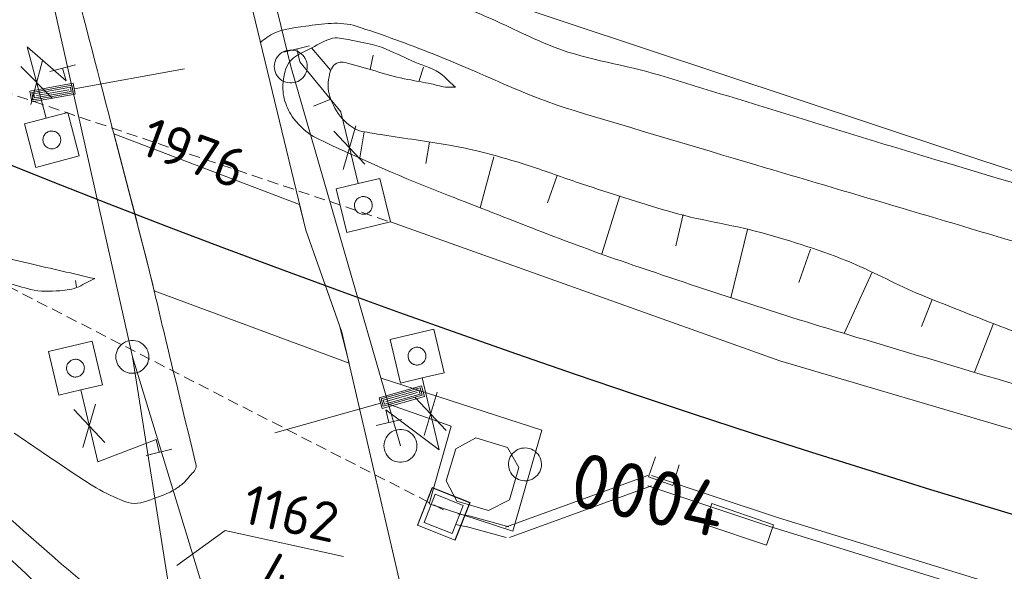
# Model space of a CAD drawing. Header units: metres. Extents: x 3425540 to 3446143, y 5432760 to 5444637.
# Tile 98 of 256: x 3436242 to 3436286, y 5439158 to 5439183. Entities that reach past the tile are written whole.
import ezdxf
from ezdxf.enums import TextEntityAlignment as Align

# ---------------------------------------------------------------- set-up
doc = ezdxf.new("R2010")
doc.units = ezdxf.units.M
doc.linetypes.add('DASHED', pattern=[0.75, 0.5, -0.25])
for name, color, linetype, lineweight in [('B_Bestand', 9, 'Continuous', 18), ('B_Böschung', 9, 'Continuous', 18), ('B_Flurgrenzen', 9, 'Continuous', 18), ('B_Gleisachse', 9, 'Continuous', 25), ('Bestand Kabeltröge', 9, 'Continuous', 18), ('Bestand_Neu_Strecke 3433', 9, 'Continuous', 18), ('Bestand_Neu_Strecke 3443', 9, 'Continuous', 18)]:
    doc.layers.add(name, color=color, linetype=linetype, lineweight=lineweight)
doc.styles.get("Standard").update_dxf_attribs({"font": 'isocpeur.ttf'})

msp = doc.modelspace()

# ---------------------------------------------------------------- linework, layer by layer
at = {"layer": 'B_Bestand'}
for p, q in [((3436243.647, 5439180.701), (3436241.884, 5439182.253)), ((3436254.713, 5439182.294), (3436253.546, 5439182.014)), ((3436254.13, 5439182.154), (3436254.27, 5439181.57)), ((3436242.579, 5439181.623), (3436242.049, 5439179.636)), ((3436254.27, 5439181.571), (3436256.136, 5439179.3)), ((3436241.592, 5439181.362), (3436243.035, 5439179.897)), ((3436244.074, 5439181.434), (3436242.914, 5439181.127)), ((3436243.494, 5439181.281), (3436243.647, 5439180.701)), ((3436244.018, 5439180.344), (3436249.036, 5439181.246)), ((3436242.299, 5439180.037), (3436243.77, 5439180.301)), ((3436255.823, 5439178.417), (3436257.232, 5439176.919)), ((3436256.815, 5439178.655), (3436256.24, 5439176.68)), ((3436247.318, 5439172.539), (3436245.818, 5439178.302)), ((3436245.818, 5439178.298), (3436254.264, 5439175.081)), ((3436254.264, 5439175.081), (3436254.547, 5439173.911)), ((3436254.547, 5439173.911), (3436256.076, 5439169.578)), ((3436247.649, 5439171.16), (3436247.318, 5439172.539)), ((3436256.509, 5439167.867), (3436247.649, 5439171.16)), ((3436256.076, 5439169.578), (3436256.509, 5439167.867)), ((3436259.622, 5439166.531), (3436258.183, 5439166.125)), ((3436260.921, 5439164.81), (3436259.518, 5439166.313)), ((3436259.928, 5439164.575), (3436260.511, 5439166.547)), ((3436244.417, 5439164.03), (3436244.994, 5439166.004)), ((3436257.94, 5439166.058), (3436253.133, 5439164.699)), ((3436245.41, 5439164.267), (3436244.002, 5439165.766)), ((3436258.322, 5439165.171), (3436258.184, 5439165.755)), ((3436258.184, 5439165.754), (3436260.606, 5439163.927)), ((3436257.738, 5439165.033), (3436258.906, 5439165.309)), ((3436247.737, 5439164.401), (3436245.097, 5439163.384)), ((3436247.877, 5439163.818), (3436247.737, 5439164.401)), ((3436247.293, 5439163.678), (3436248.46, 5439163.957)), ((3436259.613, 5439160.5), (3436260.293, 5439162.213)), ((3436259.617, 5439160.498), (3436260.297, 5439162.211)), ((3436259.621, 5439160.497), (3436260.3, 5439162.21)), ((3436259.918, 5439160.631), (3436260.424, 5439161.909)), ((3436260.29, 5439162.205), (3436262.003, 5439161.526)), ((3436260.291, 5439162.209), (3436262.004, 5439161.53)), ((3436260.293, 5439162.213), (3436262.006, 5439161.533)), ((3436260.424, 5439161.909), (3436261.702, 5439161.402)), ((3436261.702, 5439161.402), (3436261.195, 5439160.124)), ((3436261.999, 5439161.536), (3436261.319, 5439159.823)), ((3436262.002, 5439161.535), (3436261.323, 5439159.822)), ((3436262.006, 5439161.533), (3436261.326, 5439159.82)), ((3436261.454, 5439161.022), (3436261.947, 5439160.926)), ((3436261.326, 5439159.82), (3436259.613, 5439160.5)), ((3436261.328, 5439159.824), (3436259.615, 5439160.503)), ((3436261.329, 5439159.828), (3436259.616, 5439160.507)), ((3436261.195, 5439160.124), (3436259.918, 5439160.631)), ((3436261.358, 5439160.532), (3436261.851, 5439160.436))]:
    msp.add_line(p, q, dxfattribs=at)
for points in [[(3436241.885, 5439182.253), (3436242.743, 5439179.005), (3436241.757, 5439178.745), (3436242.278, 5439176.772), (3436244.251, 5439177.293), (3436243.73, 5439179.266), (3436242.743, 5439179.005)], [(3436242.095, 5439179.744), (3436244.063, 5439180.098), (3436243.974, 5439180.594), (3436242.006, 5439180.24), (3436242.095, 5439179.744)], [(3436242.159, 5439179.836), (3436243.971, 5439180.162), (3436243.91, 5439180.502), (3436242.098, 5439180.177), (3436242.159, 5439179.836)], [(3436242.222, 5439179.927), (3436243.88, 5439180.225), (3436243.847, 5439180.411), (3436242.189, 5439180.113), (3436242.222, 5439179.927)], [(3436256.136, 5439179.3), (3436256.92, 5439176.034), (3436255.928, 5439175.796), (3436256.405, 5439173.811), (3436258.389, 5439174.288), (3436257.912, 5439176.272), (3436256.92, 5439176.034)], [(3436242.614, 5439177.916), (3436242.626, 5439177.876), (3436242.643, 5439177.837), (3436242.665, 5439177.8), (3436242.69, 5439177.766), (3436242.718, 5439177.735), (3436242.749, 5439177.706), (3436242.783, 5439177.682), (3436242.819, 5439177.66), (3436242.858, 5439177.643), (3436242.898, 5439177.63), (3436242.939, 5439177.621), (3436242.981, 5439177.616), (3436243.024, 5439177.616), (3436243.066, 5439177.62), (3436243.108, 5439177.629), (3436243.148, 5439177.642), (3436243.186, 5439177.659), (3436243.223, 5439177.68), (3436243.257, 5439177.705), (3436243.289, 5439177.733), (3436243.317, 5439177.764), (3436243.342, 5439177.798), (3436243.363, 5439177.835), (3436243.381, 5439177.873), (3436243.394, 5439177.913), (3436243.403, 5439177.955), (3436243.407, 5439177.997), (3436243.408, 5439178.039), (3436243.403, 5439178.081), (3436243.394, 5439178.123), (3436243.382, 5439178.163), (3436243.365, 5439178.201), (3436243.343, 5439178.238), (3436243.319, 5439178.273), (3436243.291, 5439178.304), (3436243.259, 5439178.332), (3436243.225, 5439178.358), (3436243.189, 5439178.379), (3436243.15, 5439178.396), (3436243.11, 5439178.409), (3436243.069, 5439178.418), (3436243.027, 5439178.422), (3436242.984, 5439178.423), (3436242.942, 5439178.419), (3436242.901, 5439178.41), (3436242.86, 5439178.397), (3436242.822, 5439178.38), (3436242.785, 5439178.359), (3436242.751, 5439178.334), (3436242.719, 5439178.306), (3436242.691, 5439178.274), (3436242.666, 5439178.24), (3436242.645, 5439178.204), (3436242.628, 5439178.166), (3436242.614, 5439178.125), (3436242.605, 5439178.084), (3436242.601, 5439178.042), (3436242.601, 5439178), (3436242.605, 5439177.958), (3436242.614, 5439177.916)], [(3436256.766, 5439174.948), (3436256.778, 5439174.908), (3436256.794, 5439174.868), (3436256.815, 5439174.831), (3436256.839, 5439174.796), (3436256.866, 5439174.764), (3436256.897, 5439174.735), (3436256.93, 5439174.71), (3436256.966, 5439174.687), (3436257.004, 5439174.669), (3436257.044, 5439174.655), (3436257.085, 5439174.645), (3436257.127, 5439174.64), (3436257.169, 5439174.638), (3436257.211, 5439174.642), (3436257.253, 5439174.65), (3436257.294, 5439174.662), (3436257.333, 5439174.678), (3436257.37, 5439174.698), (3436257.405, 5439174.722), (3436257.437, 5439174.75), (3436257.466, 5439174.78), (3436257.492, 5439174.814), (3436257.514, 5439174.85), (3436257.532, 5439174.888), (3436257.546, 5439174.928), (3436257.556, 5439174.969), (3436257.561, 5439175.011), (3436257.563, 5439175.053), (3436257.559, 5439175.095), (3436257.551, 5439175.137), (3436257.539, 5439175.178), (3436257.523, 5439175.216), (3436257.503, 5439175.253), (3436257.479, 5439175.288), (3436257.452, 5439175.32), (3436257.421, 5439175.35), (3436257.387, 5439175.376), (3436257.352, 5439175.398), (3436257.313, 5439175.415), (3436257.273, 5439175.43), (3436257.232, 5439175.439), (3436257.19, 5439175.445), (3436257.148, 5439175.446), (3436257.106, 5439175.443), (3436257.064, 5439175.435), (3436257.024, 5439175.423), (3436256.985, 5439175.407), (3436256.948, 5439175.387), (3436256.913, 5439175.363), (3436256.881, 5439175.335), (3436256.851, 5439175.304), (3436256.825, 5439175.271), (3436256.804, 5439175.235), (3436256.786, 5439175.197), (3436256.771, 5439175.157), (3436256.762, 5439175.116), (3436256.756, 5439175.074), (3436256.755, 5439175.032), (3436256.758, 5439174.99), (3436256.766, 5439174.948)], [(3436260.606, 5439163.927), (3436259.833, 5439167.196), (3436260.826, 5439167.431), (3436260.357, 5439169.417), (3436258.371, 5439168.948), (3436258.84, 5439166.961), (3436259.833, 5439167.196)], [(3436245.097, 5439163.384), (3436244.315, 5439166.651), (3436245.307, 5439166.888), (3436244.832, 5439168.873), (3436242.847, 5439168.398), (3436243.322, 5439166.413), (3436244.315, 5439166.651)], [(3436259.991, 5439168.281), (3436259.98, 5439168.322), (3436259.963, 5439168.361), (3436259.943, 5439168.399), (3436259.919, 5439168.434), (3436259.892, 5439168.466), (3436259.861, 5439168.495), (3436259.828, 5439168.52), (3436259.793, 5439168.543), (3436259.754, 5439168.561), (3436259.714, 5439168.576), (3436259.673, 5439168.585), (3436259.632, 5439168.591), (3436259.589, 5439168.593), (3436259.547, 5439168.59), (3436259.505, 5439168.582), (3436259.464, 5439168.57), (3436259.426, 5439168.554), (3436259.388, 5439168.534), (3436259.353, 5439168.51), (3436259.321, 5439168.483), (3436259.292, 5439168.452), (3436259.266, 5439168.419), (3436259.244, 5439168.382), (3436259.226, 5439168.345), (3436259.211, 5439168.305), (3436259.201, 5439168.264), (3436259.196, 5439168.222), (3436259.194, 5439168.18), (3436259.198, 5439168.137), (3436259.205, 5439168.096), (3436259.217, 5439168.055), (3436259.233, 5439168.016), (3436259.253, 5439167.979), (3436259.277, 5439167.944), (3436259.304, 5439167.912), (3436259.335, 5439167.882), (3436259.368, 5439167.856), (3436259.404, 5439167.834), (3436259.442, 5439167.816), (3436259.482, 5439167.802), (3436259.523, 5439167.792), (3436259.565, 5439167.786), (3436259.607, 5439167.785), (3436259.649, 5439167.788), (3436259.691, 5439167.796), (3436259.732, 5439167.807), (3436259.771, 5439167.823), (3436259.808, 5439167.844), (3436259.843, 5439167.868), (3436259.875, 5439167.895), (3436259.905, 5439167.925), (3436259.931, 5439167.959), (3436259.953, 5439167.994), (3436259.971, 5439168.033), (3436259.985, 5439168.073), (3436259.995, 5439168.113), (3436260.001, 5439168.155), (3436260.002, 5439168.198), (3436259.999, 5439168.24), (3436259.991, 5439168.281)], [(3436244.469, 5439167.736), (3436244.458, 5439167.777), (3436244.441, 5439167.816), (3436244.421, 5439167.853), (3436244.397, 5439167.888), (3436244.37, 5439167.92), (3436244.339, 5439167.95), (3436244.306, 5439167.975), (3436244.27, 5439167.998), (3436244.232, 5439168.015), (3436244.192, 5439168.03), (3436244.151, 5439168.039), (3436244.109, 5439168.045), (3436244.066, 5439168.046), (3436244.025, 5439168.043), (3436243.982, 5439168.035), (3436243.942, 5439168.023), (3436243.903, 5439168.007), (3436243.866, 5439167.987), (3436243.831, 5439167.963), (3436243.799, 5439167.936), (3436243.77, 5439167.905), (3436243.744, 5439167.872), (3436243.722, 5439167.835), (3436243.704, 5439167.798), (3436243.69, 5439167.758), (3436243.68, 5439167.717), (3436243.674, 5439167.675), (3436243.673, 5439167.632), (3436243.676, 5439167.59), (3436243.684, 5439167.548), (3436243.696, 5439167.508), (3436243.712, 5439167.469), (3436243.732, 5439167.432), (3436243.756, 5439167.397), (3436243.784, 5439167.365), (3436243.814, 5439167.335), (3436243.848, 5439167.309), (3436243.883, 5439167.287), (3436243.922, 5439167.27), (3436243.962, 5439167.255), (3436244.003, 5439167.246), (3436244.045, 5439167.24), (3436244.087, 5439167.239), (3436244.129, 5439167.242), (3436244.171, 5439167.25), (3436244.212, 5439167.262), (3436244.25, 5439167.278), (3436244.288, 5439167.298), (3436244.323, 5439167.322), (3436244.355, 5439167.349), (3436244.384, 5439167.38), (3436244.41, 5439167.414), (3436244.432, 5439167.449), (3436244.45, 5439167.487), (3436244.464, 5439167.527), (3436244.474, 5439167.568), (3436244.479, 5439167.61), (3436244.481, 5439167.653), (3436244.477, 5439167.695), (3436244.469, 5439167.736)], [(3436259.796, 5439166.842), (3436257.872, 5439166.298), (3436258.009, 5439165.814), (3436259.933, 5439166.357), (3436259.796, 5439166.842)], [(3436257.966, 5439167.192), (3436265.268, 5439164.82), (3436263.957, 5439160.231), (3436260.15, 5439161.48), (3436261.149, 5439165.007), (3436258.309, 5439166.006)], [(3436259.741, 5439166.745), (3436257.969, 5439166.244), (3436258.063, 5439165.911), (3436259.835, 5439166.412), (3436259.741, 5439166.745)], [(3436259.687, 5439166.648), (3436258.066, 5439166.19), (3436258.118, 5439166.008), (3436259.738, 5439166.466), (3436259.687, 5439166.648)], [(3436260.921, 5439162.517), (3436261.356, 5439163.977), (3436262.266, 5439164.471), (3436263.704, 5439164.043), (3436264.231, 5439163.122), (3436263.797, 5439161.662), (3436262.849, 5439161.167), (3436261.411, 5439161.595), (3436260.921, 5439162.517)], [(3436271.505, 5439163.248), (3436271.225, 5439162.304), (3436270.116, 5439162.709), (3436270.44, 5439163.611)], [(3436275.798, 5439160.525), (3436275.474, 5439159.59), (3436272.677, 5439160.538), (3436272.987, 5439161.486), (3436275.798, 5439160.525)]]:
    msp.add_lwpolyline(points, dxfattribs=at)
for points, knots in [([(3436252.509, 5439148.589), (3436251.555, 5439150.041), (3436250.6, 5439151.492), (3436249.646, 5439152.943), (3436248.013, 5439155.426), (3436245.343, 5439157.042), (3436243.118, 5439159.015), (3436241.254, 5439160.668), (3436239.395, 5439162.317), (3436237.506, 5439163.942), (3436235.547, 5439165.628), (3436233.52, 5439167.213), (3436231.435, 5439168.753), (3436228.501, 5439170.921), (3436225.44, 5439172.904), (3436222.158, 5439174.482), (3436219.242, 5439175.884), (3436216.299, 5439177.196), (3436213.339, 5439178.492), (3436210.485, 5439179.742), (3436207.628, 5439180.975), (3436204.749, 5439182.159), (3436202.036, 5439183.275), (3436199.067, 5439183.708), (3436196.388, 5439184.909), (3436192.613, 5439186.601), (3436188.903, 5439188.42), (3436185.198, 5439190.258), (3436178.801, 5439193.431), (3436172.408, 5439196.59), (3436166.071, 5439199.882), (3436158.784, 5439203.667), (3436151.668, 5439207.749), (3436144.654, 5439212.027), (3436136.854, 5439216.784), (3436129.166, 5439221.691), (3436121.662, 5439226.892), (3436118.396, 5439229.156), (3436115.157, 5439231.453), (3436111.927, 5439233.767), (3436108.083, 5439236.521), (3436104.23, 5439239.257), (3436100.473, 5439242.131), (3436097.229, 5439244.613), (3436094.099, 5439247.235), (3436090.997, 5439249.889), (3436086.408, 5439253.815), (3436081.828, 5439257.749), (3436077.253, 5439261.69), (3436072.966, 5439265.383), (3436068.681, 5439269.076), (3436064.424, 5439272.804), (3436060.684, 5439276.08), (3436057.115, 5439279.543), (3436053.543, 5439283.002), (3436049.463, 5439286.953), (3436045.417, 5439290.934), (3436041.436, 5439294.984), (3436037.763, 5439298.722), (3436034.12, 5439302.486), (3436030.556, 5439306.327), (3436027.246, 5439309.894), (3436023.977, 5439313.496), (3436020.706, 5439317.098), (3436017.779, 5439320.322), (3436014.861, 5439323.552), (3436012, 5439326.837), (3436009.693, 5439329.487), (3436007.503, 5439332.236), (3436005.386, 5439335.037), (3436001.867, 5439339.692), (3435998.37, 5439344.363), (3435994.849, 5439349.015), (3435990.917, 5439354.21), (3435986.984, 5439359.403), (3435983.052, 5439364.598), (3435979.689, 5439369.042), (3435976.342, 5439373.497), (3435972.994, 5439377.952), (3435968.195, 5439384.337), (3435963.34, 5439390.724), (3435959.365, 5439397.659), (3435955.911, 5439403.686), (3435952.602, 5439409.781), (3435949.286, 5439415.877), (3435946.996, 5439420.088), (3435944.705, 5439424.298), (3435942.415, 5439428.508)], [0, 0, 0, 0, 0.012229, 0.012229, 0.012229, 0.033152, 0.033152, 0.033152, 0.050678, 0.050678, 0.050678, 0.068857, 0.068857, 0.068857, 0.094445, 0.094445, 0.094445, 0.117181, 0.117181, 0.117181, 0.1391, 0.1391, 0.1391, 0.159756, 0.159756, 0.159756, 0.188863, 0.188863, 0.188863, 0.239112, 0.239112, 0.239112, 0.296893, 0.296893, 0.296893, 0.361146, 0.361146, 0.361146, 0.389115, 0.389115, 0.389115, 0.422399, 0.422399, 0.422399, 0.45114, 0.45114, 0.45114, 0.493653, 0.493653, 0.493653, 0.533487, 0.533487, 0.533487, 0.568485, 0.568485, 0.568485, 0.60846, 0.60846, 0.60846, 0.645346, 0.645346, 0.645346, 0.6796, 0.6796, 0.6796, 0.710257, 0.710257, 0.710257, 0.73498, 0.73498, 0.73498, 0.77606, 0.77606, 0.77606, 0.821928, 0.821928, 0.821928, 0.861163, 0.861163, 0.861163, 0.917394, 0.917394, 0.917394, 0.966255, 0.966255, 0.966255, 1, 1, 1, 1]), ([(3436224.851, 5439260.682), (3436226.914, 5439252.329), (3436228.976, 5439243.976), (3436231.039, 5439235.622), (3436234.47, 5439221.725), (3436238.14, 5439207.888), (3436241.734, 5439194.032), (3436243.103, 5439188.753), (3436244.474, 5439183.475), (3436245.845, 5439178.196), (3436246.325, 5439176.347), (3436246.819, 5439174.5), (3436247.29, 5439172.648), (3436247.566, 5439171.563), (3436247.811, 5439170.47), (3436248.071, 5439169.38), (3436248.562, 5439167.324), (3436249.079, 5439165.269), (3436249.557, 5439163.214), (3436249.597, 5439163.043), (3436249.405, 5439162.899), (3436249.292, 5439162.756), (3436249.213, 5439162.656), (3436249.136, 5439162.567), (3436249.046, 5439162.48), (3436248.913, 5439162.353), (3436248.775, 5439162.242), (3436248.617, 5439162.143), (3436248.307, 5439161.949), (3436247.977, 5439161.835), (3436247.636, 5439161.714), (3436247.261, 5439161.581), (3436246.836, 5439161.41), (3436246.472, 5439161.53), (3436245.591, 5439161.821), (3436244.745, 5439162.345), (3436243.958, 5439162.879), (3436243.069, 5439163.482), (3436242.18, 5439164.085), (3436241.291, 5439164.688)], [0, 0, 0, 0, 0.233977, 0.233977, 0.233977, 0.623231, 0.623231, 0.623231, 0.771532, 0.771532, 0.771532, 0.8235, 0.8235, 0.8235, 0.853956, 0.853956, 0.853956, 0.911448, 0.911448, 0.911448, 0.916244, 0.916244, 0.916244, 0.919595, 0.919595, 0.919595, 0.92454, 0.92454, 0.92454, 0.934245, 0.934245, 0.934245, 0.944927, 0.944927, 0.944927, 0.970789, 0.970789, 0.970789, 1, 1, 1, 1]), ([(3436250.56, 5439190.45), (3436251.261, 5439190.116), (3436251.962, 5439189.782), (3436252.663, 5439189.448), (3436254.483, 5439188.581), (3436255.977, 5439187.147), (3436257.724, 5439186.139), (3436258.918, 5439185.451), (3436260.114, 5439184.762), (3436261.374, 5439184.203), (3436261.867, 5439183.985), (3436262.368, 5439183.784), (3436262.863, 5439183.57), (3436263.873, 5439183.133), (3436264.847, 5439182.614), (3436265.877, 5439182.219), (3436267.411, 5439181.631), (3436269.062, 5439181.435), (3436270.63, 5439180.959), (3436274.813, 5439179.69), (3436278.984, 5439178.378), (3436283.171, 5439177.121), (3436290.595, 5439174.894), (3436298.021, 5439172.68), (3436305.474, 5439170.547), (3436314.045, 5439168.095), (3436322.675, 5439165.858), (3436331.359, 5439163.845), (3436338.326, 5439162.23), (3436345.307, 5439160.696), (3436352.291, 5439159.157), (3436354.788, 5439158.607), (3436357.286, 5439158.068), (3436359.793, 5439157.553), (3436362.688, 5439156.959), (3436365.614, 5439156.511), (3436368.555, 5439156.235), (3436370.742, 5439156.03), (3436372.93, 5439155.846), (3436375.119, 5439155.667), (3436378.516, 5439155.39), (3436381.909, 5439155.08), (3436385.312, 5439154.866), (3436389.031, 5439154.633), (3436392.755, 5439154.53), (3436396.479, 5439154.408), (3436401.547, 5439154.242), (3436406.616, 5439154.115), (3436411.684, 5439153.949), (3436417.165, 5439153.77), (3436422.637, 5439153.276), (3436428.121, 5439153.262), (3436431.278, 5439153.255), (3436434.435, 5439153.247), (3436437.592, 5439153.239)], [0, 0, 0, 0, 0.012098, 0.012098, 0.012098, 0.0435, 0.0435, 0.0435, 0.064957, 0.064957, 0.064957, 0.073359, 0.073359, 0.073359, 0.090512, 0.090512, 0.090512, 0.116048, 0.116048, 0.116048, 0.184158, 0.184158, 0.184158, 0.30491, 0.30491, 0.30491, 0.44377, 0.44377, 0.44377, 0.555168, 0.555168, 0.555168, 0.595009, 0.595009, 0.595009, 0.641024, 0.641024, 0.641024, 0.67524, 0.67524, 0.67524, 0.728338, 0.728338, 0.728338, 0.786379, 0.786379, 0.786379, 0.865379, 0.865379, 0.865379, 0.950815, 0.950815, 0.950815, 1, 1, 1, 1]), ([(3436252.479, 5439182.452), (3436252.575, 5439182.526), (3436252.672, 5439182.6), (3436252.768, 5439182.674), (3436253.256, 5439183.05), (3436253.933, 5439183.102), (3436254.543, 5439183.189), (3436255.299, 5439183.297), (3436256.104, 5439183.42), (3436256.834, 5439183.189), (3436258.016, 5439182.814), (3436259.173, 5439182.382), (3436260.327, 5439181.929), (3436262.475, 5439181.086), (3436264.535, 5439180.019), (3436266.741, 5439179.351), (3436269.487, 5439178.52), (3436272.238, 5439177.705), (3436274.988, 5439176.888), (3436279.168, 5439175.646), (3436283.349, 5439174.407), (3436287.529, 5439173.164), (3436291.529, 5439171.975), (3436295.488, 5439170.654), (3436299.498, 5439169.497), (3436303.192, 5439168.432), (3436306.914, 5439167.468), (3436310.63, 5439166.483), (3436314.788, 5439165.381), (3436318.945, 5439164.28), (3436323.114, 5439163.218), (3436326.919, 5439162.249), (3436330.737, 5439161.336), (3436334.567, 5439160.468), (3436337.667, 5439159.766), (3436340.77, 5439159.08), (3436343.877, 5439158.413), (3436346.853, 5439157.775), (3436349.832, 5439157.149), (3436352.811, 5439156.522), (3436355.822, 5439155.889), (3436358.838, 5439155.281), (3436361.859, 5439154.689), (3436363.844, 5439154.3), (3436365.845, 5439154.001), (3436367.856, 5439153.774), (3436370.868, 5439153.435), (3436373.884, 5439153.161), (3436376.904, 5439152.914), (3436380.014, 5439152.66), (3436383.121, 5439152.36), (3436386.238, 5439152.228), (3436391.286, 5439152.015), (3436396.336, 5439151.857), (3436401.385, 5439151.656), (3436404.191, 5439151.544), (3436406.997, 5439151.433), (3436409.803, 5439151.312), (3436413.352, 5439151.159), (3436416.893, 5439150.863), (3436420.441, 5439150.682), (3436423.456, 5439150.529), (3436426.471, 5439150.367), (3436429.489, 5439150.338), (3436431.971, 5439150.315), (3436434.454, 5439150.292), (3436436.936, 5439150.268)], [0, 0, 0, 0, 0.001931, 0.001931, 0.001931, 0.011725, 0.011725, 0.011725, 0.023866, 0.023866, 0.023866, 0.043544, 0.043544, 0.043544, 0.080176, 0.080176, 0.080176, 0.125786, 0.125786, 0.125786, 0.195112, 0.195112, 0.195112, 0.261449, 0.261449, 0.261449, 0.322564, 0.322564, 0.322564, 0.390946, 0.390946, 0.390946, 0.453363, 0.453363, 0.453363, 0.503887, 0.503887, 0.503887, 0.552279, 0.552279, 0.552279, 0.601201, 0.601201, 0.601201, 0.633348, 0.633348, 0.633348, 0.681512, 0.681512, 0.681512, 0.731109, 0.731109, 0.731109, 0.811434, 0.811434, 0.811434, 0.85608, 0.85608, 0.85608, 0.912552, 0.912552, 0.912552, 0.960535, 0.960535, 0.960535, 1, 1, 1, 1])]:
    msp.add_open_spline(points, degree=3, knots=knots, dxfattribs=at)
at = {"layer": 'B_Böschung'}
for p, q in [((3436255.676, 5439181.171), (3436254.808, 5439182.204)), ((3436257.606, 5439181.87), (3436257.465, 5439181.219)), ((3436259.68, 5439180.675), (3436259.887, 5439181.319)), ((3436255.677, 5439179.869), (3436254.892, 5439179.548)), ((3436257.199, 5439178.389), (3436257.001, 5439177.199)), ((3436260.162, 5439177.919), (3436260.001, 5439176.952)), ((3436263.084, 5439177.252), (3436262.462, 5439174.936)), ((3436265.96, 5439176.408), (3436265.533, 5439175.156)), ((3436268.811, 5439175.473), (3436268.001, 5439172.841)), ((3436271.686, 5439174.624), (3436271.357, 5439173.208)), ((3436274.609, 5439173.947), (3436273.856, 5439170.846)), ((3436277.471, 5439173.055), (3436276.949, 5439171.544)), ((3436280.275, 5439172.001), (3436279.011, 5439169.225)), ((3436244.128, 5439171.327), (3436244.079, 5439171.626)), ((3436283.01, 5439170.771), (3436282.526, 5439169.542)), ((3436285.801, 5439169.67), (3436284.929, 5439167.454))]:
    msp.add_line(p, q, dxfattribs=at)
msp.add_lwpolyline([(3436205.389, 5439180.42), (3436210.957, 5439178.941), (3436217.462, 5439175.885), (3436224.656, 5439171.547), (3436231.95, 5439166.666), (3436238.602, 5439161.294), (3436241.841, 5439158.298), (3436247.557, 5439152.728), (3436249.873, 5439150.066), (3436251.45, 5439147.157), (3436252.774, 5439141.307), (3436255.238, 5439132.286), (3436257.403, 5439124.264), (3436259.522, 5439116.08), (3436264.543, 5439096.442), (3436267.203, 5439086.593)], dxfattribs=at)
for points, knots in [([(3435946.017, 5439444.656), (3435947.258, 5439442.261), (3435948.498, 5439439.866), (3435949.739, 5439437.471), (3435951.301, 5439434.456), (3435952.853, 5439431.436), (3435954.41, 5439428.418), (3435956.882, 5439423.626), (3435959.243, 5439418.779), (3435961.724, 5439413.989), (3435964.44, 5439408.745), (3435967.613, 5439403.753), (3435970.865, 5439398.821), (3435974.351, 5439393.535), (3435977.87, 5439388.283), (3435981.508, 5439383.104), (3435984.15, 5439379.343), (3435986.796, 5439375.588), (3435989.486, 5439371.861), (3435991.017, 5439369.74), (3435992.562, 5439367.63), (3435994.121, 5439365.528), (3435998.2, 5439360.028), (3436002.334, 5439354.572), (3436006.551, 5439349.176), (3436011.453, 5439342.903), (3436016.476, 5439336.732), (3436021.522, 5439330.574), (3436024.245, 5439327.251), (3436026.984, 5439323.944), (3436029.794, 5439320.694), (3436032.401, 5439317.679), (3436035.081, 5439314.73), (3436037.772, 5439311.789), (3436040.953, 5439308.312), (3436044.155, 5439304.858), (3436047.428, 5439301.466), (3436051.898, 5439296.835), (3436056.464, 5439292.305), (3436061.099, 5439287.839), (3436064.859, 5439284.216), (3436068.654, 5439280.634), (3436072.483, 5439277.083), (3436075.642, 5439274.154), (3436078.821, 5439271.248), (3436082.053, 5439268.398), (3436086.61, 5439264.379), (3436091.241, 5439260.451), (3436095.918, 5439256.572), (3436099.549, 5439253.561), (3436103.219, 5439250.601), (3436106.894, 5439247.643), (3436110.946, 5439244.382), (3436114.991, 5439241.116), (3436119.203, 5439238.056), (3436124.541, 5439234.178), (3436130.097, 5439230.637), (3436135.623, 5439227.04), (3436141.572, 5439223.168), (3436147.507, 5439219.289), (3436153.575, 5439215.604), (3436160.857, 5439211.182), (3436168.3, 5439207.054), (3436175.78, 5439202.978), (3436180.547, 5439200.381), (3436185.325, 5439197.815), (3436190.18, 5439195.386), (3436198.919, 5439191.014), (3436207.731, 5439186.811), (3436216.601, 5439182.713), (3436219.62, 5439181.318), (3436222.657, 5439179.971), (3436225.699, 5439178.625), (3436229.364, 5439177.004), (3436233.046, 5439175.448), (3436236.792, 5439174.003), (3436238.49, 5439173.349), (3436240.228, 5439172.807), (3436241.997, 5439172.397), (3436242.982, 5439172.169), (3436243.967, 5439171.941), (3436244.952, 5439171.712)], [0, 0, 0, 0, 0.019513, 0.019513, 0.019513, 0.044078, 0.044078, 0.044078, 0.083087, 0.083087, 0.083087, 0.125792, 0.125792, 0.125792, 0.171564, 0.171564, 0.171564, 0.204808, 0.204808, 0.204808, 0.223733, 0.223733, 0.223733, 0.273264, 0.273264, 0.273264, 0.330844, 0.330844, 0.330844, 0.361916, 0.361916, 0.361916, 0.390748, 0.390748, 0.390748, 0.424833, 0.424833, 0.424833, 0.47138, 0.47138, 0.47138, 0.509147, 0.509147, 0.509147, 0.54031, 0.54031, 0.54031, 0.584255, 0.584255, 0.584255, 0.618374, 0.618374, 0.618374, 0.655997, 0.655997, 0.655997, 0.703678, 0.703678, 0.703678, 0.755005, 0.755005, 0.755005, 0.816602, 0.816602, 0.816602, 0.855857, 0.855857, 0.855857, 0.926519, 0.926519, 0.926519, 0.950571, 0.950571, 0.950571, 0.97955, 0.97955, 0.97955, 0.992685, 0.992685, 0.992685, 1, 1, 1, 1]), ([(3435944.37, 5439437.277), (3435945.442, 5439434.942), (3435946.515, 5439432.607), (3435947.587, 5439430.272), (3435950.35, 5439424.255), (3435953.909, 5439418.637), (3435957.149, 5439412.86), (3435958.861, 5439409.809), (3435960.545, 5439406.745), (3435962.344, 5439403.742), (3435965.021, 5439399.274), (3435967.913, 5439394.946), (3435970.783, 5439390.6), (3435972.251, 5439388.377), (3435973.712, 5439386.151), (3435975.249, 5439383.974), (3435978.017, 5439380.053), (3435980.861, 5439376.19), (3435983.745, 5439372.355), (3435988.087, 5439366.582), (3435992.436, 5439360.815), (3435996.832, 5439355.082), (3436002.71, 5439347.417), (3436008.637, 5439339.792), (3436014.562, 5439332.163), (3436017.056, 5439328.952), (3436019.587, 5439325.773), (3436022.145, 5439322.61), (3436026.658, 5439317.029), (3436031.48, 5439311.718), (3436036.417, 5439306.5), (3436042.47, 5439300.103), (3436048.643, 5439293.843), (3436055.117, 5439287.882), (3436059.202, 5439284.12), (3436063.33, 5439280.415), (3436067.482, 5439276.728), (3436076.581, 5439268.649), (3436085.745, 5439260.662), (3436094.977, 5439252.729), (3436100.452, 5439248.024), (3436105.997, 5439243.372), (3436112.015, 5439239.38), (3436118.682, 5439234.958), (3436125.53, 5439230.839), (3436132.236, 5439226.492), (3436137.731, 5439222.93), (3436143.162, 5439219.27), (3436148.677, 5439215.73), (3436155.575, 5439211.302), (3436162.731, 5439207.314), (3436169.963, 5439203.438), (3436182.057, 5439196.956), (3436194.362, 5439190.993), (3436206.809, 5439185.215), (3436215.41, 5439181.223), (3436224.035, 5439177.34), (3436232.952, 5439174.113), (3436235.259, 5439173.278), (3436237.599, 5439172.573), (3436239.939, 5439171.833), (3436240.634, 5439171.614), (3436241.327, 5439171.41), (3436242.035, 5439171.226), (3436242.469, 5439171.114), (3436242.929, 5439171.129), (3436243.372, 5439171.165), (3436243.66, 5439171.188), (3436243.964, 5439171.217), (3436244.223, 5439171.347), (3436244.466, 5439171.469), (3436244.709, 5439171.591), (3436244.952, 5439171.712)], [0, 0, 0, 0, 0.018715, 0.018715, 0.018715, 0.066943, 0.066943, 0.066943, 0.092421, 0.092421, 0.092421, 0.130339, 0.130339, 0.130339, 0.149739, 0.149739, 0.149739, 0.184685, 0.184685, 0.184685, 0.237298, 0.237298, 0.237298, 0.307648, 0.307648, 0.307648, 0.337259, 0.337259, 0.337259, 0.389512, 0.389512, 0.389512, 0.453578, 0.453578, 0.453578, 0.494007, 0.494007, 0.494007, 0.582612, 0.582612, 0.582612, 0.635161, 0.635161, 0.635161, 0.693378, 0.693378, 0.693378, 0.741085, 0.741085, 0.741085, 0.800762, 0.800762, 0.800762, 0.90056, 0.90056, 0.90056, 0.969517, 0.969517, 0.969517, 0.987361, 0.987361, 0.987361, 0.992658, 0.992658, 0.992658, 0.995908, 0.995908, 0.995908, 0.998021, 0.998021, 0.998021, 1, 1, 1, 1]), ([(3436290.8, 5439165.706), (3436287.063, 5439166.819), (3436283.327, 5439167.932), (3436279.59, 5439169.044), (3436276.078, 5439170.09), (3436272.599, 5439171.242), (3436269.129, 5439172.427), (3436266.394, 5439173.361), (3436263.723, 5439174.453), (3436261.027, 5439175.496), (3436258.999, 5439176.281), (3436257.023, 5439177.144), (3436255.049, 5439178.093), (3436254.627, 5439178.296), (3436254.297, 5439178.616), (3436253.988, 5439178.998), (3436253.793, 5439179.239), (3436253.684, 5439179.499), (3436253.594, 5439179.784), (3436253.505, 5439180.066), (3436253.482, 5439180.366), (3436253.516, 5439180.65), (3436253.563, 5439181.042), (3436253.649, 5439181.487), (3436253.988, 5439181.752), (3436254.217, 5439181.931), (3436254.453, 5439182.021), (3436254.695, 5439182.145), (3436255.021, 5439182.313), (3436255.334, 5439182.498), (3436255.679, 5439182.617), (3436255.928, 5439182.703), (3436256.208, 5439182.629), (3436256.465, 5439182.578), (3436257.048, 5439182.464), (3436257.649, 5439182.386), (3436258.196, 5439182.145), (3436258.632, 5439181.953), (3436259.061, 5439181.754), (3436259.493, 5439181.555), (3436259.914, 5439181.361), (3436260.413, 5439181.282), (3436260.752, 5439180.965), (3436260.949, 5439180.782), (3436261.145, 5439180.598), (3436261.342, 5439180.414)], [0, 0, 0, 0, 0.232494, 0.232494, 0.232494, 0.451033, 0.451033, 0.451033, 0.623246, 0.623246, 0.623246, 0.752802, 0.752802, 0.752802, 0.780521, 0.780521, 0.780521, 0.797998, 0.797998, 0.797998, 0.815281, 0.815281, 0.815281, 0.839111, 0.839111, 0.839111, 0.855189, 0.855189, 0.855189, 0.876883, 0.876883, 0.876883, 0.892525, 0.892525, 0.892525, 0.927993, 0.927993, 0.927993, 0.956316, 0.956316, 0.956316, 0.983953, 0.983953, 0.983953, 1, 1, 1, 1]), ([(3436291.476, 5439167.738), (3436290.726, 5439167.951), (3436289.975, 5439168.163), (3436289.225, 5439168.375), (3436288.323, 5439168.63), (3436287.466, 5439169.021), (3436286.591, 5439169.358), (3436285.223, 5439169.886), (3436283.859, 5439170.423), (3436282.5, 5439170.972), (3436281.429, 5439171.405), (3436280.425, 5439171.986), (3436279.354, 5439172.427), (3436278.009, 5439172.981), (3436276.626, 5439173.421), (3436275.225, 5439173.804), (3436273.821, 5439174.188), (3436272.37, 5439174.373), (3436270.977, 5439174.788), (3436269.686, 5439175.173), (3436268.402, 5439175.584), (3436267.123, 5439176.007), (3436266.359, 5439176.26), (3436265.607, 5439176.544), (3436264.842, 5439176.794), (3436263.604, 5439177.199), (3436262.35, 5439177.563), (3436261.067, 5439177.778), (3436260.059, 5439177.948), (3436259.047, 5439178.091), (3436258.038, 5439178.25), (3436257.723, 5439178.3), (3436257.408, 5439178.352), (3436257.094, 5439178.407), (3436256.793, 5439178.461), (3436256.549, 5439178.652), (3436256.308, 5439178.879), (3436256.001, 5439179.168), (3436255.824, 5439179.492), (3436255.679, 5439179.863), (3436255.552, 5439180.19), (3436255.534, 5439180.551), (3436255.6, 5439180.886), (3436255.646, 5439181.122), (3436255.72, 5439181.394), (3436255.954, 5439181.515), (3436256.145, 5439181.614), (3436256.353, 5439181.524), (3436256.544, 5439181.476), (3436257.423, 5439181.254), (3436258.287, 5439180.942), (3436259.179, 5439180.768), (3436259.532, 5439180.7), (3436259.888, 5439180.639), (3436260.241, 5439180.571), (3436260.491, 5439180.523), (3436260.733, 5439180.414), (3436260.988, 5439180.414), (3436261.106, 5439180.414), (3436261.224, 5439180.414), (3436261.342, 5439180.414)], [0, 0, 0, 0, 0.051465, 0.051465, 0.051465, 0.113314, 0.113314, 0.113314, 0.210063, 0.210063, 0.210063, 0.286316, 0.286316, 0.286316, 0.382068, 0.382068, 0.382068, 0.477995, 0.477995, 0.477995, 0.566919, 0.566919, 0.566919, 0.620002, 0.620002, 0.620002, 0.705823, 0.705823, 0.705823, 0.773263, 0.773263, 0.773263, 0.794315, 0.794315, 0.794315, 0.814485, 0.814485, 0.814485, 0.840176, 0.840176, 0.840176, 0.862749, 0.862749, 0.862749, 0.878627, 0.878627, 0.878627, 0.891635, 0.891635, 0.891635, 0.951658, 0.951658, 0.951658, 0.97542, 0.97542, 0.97542, 0.992212, 0.992212, 0.992212, 1, 1, 1, 1]), ([(3436205.389, 5439180.42), (3436207.474, 5439179.403), (3436209.56, 5439178.386), (3436211.645, 5439177.369), (3436213.586, 5439176.422), (3436215.555, 5439175.525), (3436217.41, 5439174.411), (3436219.433, 5439173.196), (3436221.308, 5439171.764), (3436223.274, 5439170.467), (3436224.909, 5439169.389), (3436226.573, 5439168.355), (3436228.202, 5439167.263), (3436229.778, 5439166.207), (3436231.241, 5439164.998), (3436232.686, 5439163.763), (3436234.44, 5439162.264), (3436236.126, 5439160.707), (3436237.762, 5439159.08), (3436239.514, 5439157.337), (3436241.202, 5439155.549), (3436242.815, 5439153.677), (3436243.763, 5439152.577), (3436244.645, 5439151.433), (3436245.525, 5439150.276), (3436246.07, 5439149.56), (3436246.573, 5439148.826), (3436247.053, 5439148.057), (3436247.556, 5439147.252), (3436247.993, 5439146.406), (3436248.236, 5439145.494), (3436248.792, 5439143.404), (3436249.118, 5439141.27), (3436249.666, 5439139.184), (3436250.14, 5439137.382), (3436250.61, 5439135.578), (3436251.091, 5439133.777), (3436251.829, 5439131.016), (3436252.573, 5439128.257), (3436253.308, 5439125.495), (3436254.053, 5439122.694), (3436254.78, 5439119.888), (3436255.523, 5439117.086), (3436256.478, 5439113.484), (3436257.477, 5439109.894), (3436258.43, 5439106.291), (3436259.032, 5439104.015), (3436259.597, 5439101.73), (3436260.202, 5439099.454), (3436261.171, 5439095.806), (3436262.141, 5439092.158), (3436263.11, 5439088.51)], [0, 0, 0, 0, 0.060451, 0.060451, 0.060451, 0.116727, 0.116727, 0.116727, 0.178104, 0.178104, 0.178104, 0.229154, 0.229154, 0.229154, 0.278557, 0.278557, 0.278557, 0.338539, 0.338539, 0.338539, 0.402788, 0.402788, 0.402788, 0.440556, 0.440556, 0.440556, 0.463956, 0.463956, 0.463956, 0.488472, 0.488472, 0.488472, 0.544665, 0.544665, 0.544665, 0.593229, 0.593229, 0.593229, 0.667691, 0.667691, 0.667691, 0.743215, 0.743215, 0.743215, 0.84031, 0.84031, 0.84031, 0.901652, 0.901652, 0.901652, 1, 1, 1, 1])]:
    msp.add_open_spline(points, degree=3, knots=knots, dxfattribs=at)
at = {"layer": 'B_Flurgrenzen'}
for p, q in [((3436251.488, 5439191.163), (3436253.86, 5439181.355)), ((3436242.809, 5439185.421), (3436246.662, 5439168.154)), ((3436261.553, 5439184.966), (3436298.257, 5439172.774)), ((3436253.86, 5439181.355), (3436258.846, 5439164.113)), ((3436246.662, 5439168.154), (3436252.094, 5439134.006)), ((3436246.662, 5439168.154), (3436251.948, 5439150.842)), ((3436250.873, 5439160.268), (3436248.677, 5439158.674)), ((3436250.873, 5439160.268), (3436256.253, 5439159.079))]:
    msp.add_line(p, q, dxfattribs=at)
for points in [[(3436233.21, 5439255.876), (3436241.872, 5439222.806), (3436250.18, 5439191.989), (3436254.547, 5439173.911), (3436256.18, 5439169.284), (3436259.351, 5439155.613)], [(3436254.61, 5439181.355), (3436254.604, 5439181.449), (3436254.586, 5439181.538), (3436254.557, 5439181.633), (3436254.516, 5439181.715), (3436254.462, 5439181.792), (3436254.403, 5439181.869), (3436254.338, 5439181.934), (3436254.262, 5439181.987), (3436254.179, 5439182.034), (3436254.09, 5439182.064), (3436254.002, 5439182.087), (3436253.907, 5439182.099), (3436253.813, 5439182.099), (3436253.718, 5439182.087), (3436253.63, 5439182.064), (3436253.541, 5439182.034), (3436253.458, 5439181.987), (3436253.382, 5439181.934), (3436253.317, 5439181.869), (3436253.258, 5439181.792), (3436253.204, 5439181.715), (3436253.163, 5439181.633), (3436253.134, 5439181.538), (3436253.116, 5439181.449), (3436253.11, 5439181.355), (3436253.116, 5439181.261), (3436253.134, 5439181.172), (3436253.163, 5439181.077), (3436253.204, 5439180.995), (3436253.258, 5439180.918), (3436253.317, 5439180.841), (3436253.382, 5439180.776), (3436253.458, 5439180.723), (3436253.541, 5439180.676), (3436253.63, 5439180.646), (3436253.718, 5439180.623), (3436253.813, 5439180.611), (3436253.907, 5439180.611), (3436254.002, 5439180.623), (3436254.09, 5439180.646), (3436254.179, 5439180.676), (3436254.262, 5439180.723), (3436254.338, 5439180.776), (3436254.403, 5439180.841), (3436254.462, 5439180.918), (3436254.516, 5439180.995), (3436254.557, 5439181.077), (3436254.586, 5439181.172), (3436254.604, 5439181.261), (3436254.61, 5439181.355)], [(3436247.412, 5439168.154), (3436247.406, 5439168.248), (3436247.388, 5439168.337), (3436247.359, 5439168.432), (3436247.318, 5439168.514), (3436247.264, 5439168.591), (3436247.205, 5439168.668), (3436247.14, 5439168.733), (3436247.064, 5439168.786), (3436246.981, 5439168.833), (3436246.892, 5439168.863), (3436246.804, 5439168.886), (3436246.709, 5439168.898), (3436246.615, 5439168.898), (3436246.52, 5439168.886), (3436246.432, 5439168.863), (3436246.343, 5439168.833), (3436246.26, 5439168.786), (3436246.184, 5439168.733), (3436246.119, 5439168.668), (3436246.06, 5439168.591), (3436246.006, 5439168.514), (3436245.965, 5439168.432), (3436245.936, 5439168.337), (3436245.918, 5439168.248), (3436245.912, 5439168.154), (3436245.918, 5439168.06), (3436245.936, 5439167.971), (3436245.965, 5439167.876), (3436246.006, 5439167.794), (3436246.06, 5439167.717), (3436246.119, 5439167.64), (3436246.184, 5439167.575), (3436246.26, 5439167.522), (3436246.343, 5439167.475), (3436246.432, 5439167.445), (3436246.52, 5439167.422), (3436246.615, 5439167.41), (3436246.709, 5439167.41), (3436246.804, 5439167.422), (3436246.892, 5439167.445), (3436246.981, 5439167.475), (3436247.064, 5439167.522), (3436247.14, 5439167.575), (3436247.205, 5439167.64), (3436247.264, 5439167.717), (3436247.318, 5439167.794), (3436247.359, 5439167.876), (3436247.388, 5439167.971), (3436247.406, 5439168.06), (3436247.412, 5439168.154)], [(3436259.596, 5439164.113), (3436259.59, 5439164.207), (3436259.572, 5439164.296), (3436259.543, 5439164.391), (3436259.502, 5439164.473), (3436259.448, 5439164.55), (3436259.389, 5439164.627), (3436259.324, 5439164.692), (3436259.248, 5439164.745), (3436259.165, 5439164.792), (3436259.076, 5439164.822), (3436258.988, 5439164.845), (3436258.893, 5439164.857), (3436258.799, 5439164.857), (3436258.704, 5439164.845), (3436258.616, 5439164.822), (3436258.527, 5439164.792), (3436258.444, 5439164.745), (3436258.368, 5439164.692), (3436258.303, 5439164.627), (3436258.244, 5439164.55), (3436258.19, 5439164.473), (3436258.149, 5439164.391), (3436258.12, 5439164.296), (3436258.102, 5439164.207), (3436258.096, 5439164.113), (3436258.102, 5439164.019), (3436258.12, 5439163.93), (3436258.149, 5439163.835), (3436258.19, 5439163.753), (3436258.244, 5439163.676), (3436258.303, 5439163.599), (3436258.368, 5439163.534), (3436258.444, 5439163.481), (3436258.527, 5439163.434), (3436258.616, 5439163.404), (3436258.704, 5439163.381), (3436258.799, 5439163.369), (3436258.893, 5439163.369), (3436258.988, 5439163.381), (3436259.076, 5439163.404), (3436259.165, 5439163.434), (3436259.248, 5439163.481), (3436259.324, 5439163.534), (3436259.389, 5439163.599), (3436259.448, 5439163.676), (3436259.502, 5439163.753), (3436259.543, 5439163.835), (3436259.572, 5439163.93), (3436259.59, 5439164.019), (3436259.596, 5439164.113)], [(3436265.237, 5439163.108), (3436265.251, 5439163.201), (3436265.253, 5439163.291), (3436265.245, 5439163.39), (3436265.222, 5439163.48), (3436265.187, 5439163.566), (3436265.146, 5439163.654), (3436265.096, 5439163.731), (3436265.033, 5439163.8), (3436264.962, 5439163.864), (3436264.882, 5439163.912), (3436264.801, 5439163.954), (3436264.711, 5439163.986), (3436264.619, 5439164.006), (3436264.524, 5439164.015), (3436264.432, 5439164.011), (3436264.339, 5439164.001), (3436264.248, 5439163.973), (3436264.162, 5439163.938), (3436264.085, 5439163.888), (3436264.01, 5439163.826), (3436263.942, 5439163.763), (3436263.884, 5439163.691), (3436263.834, 5439163.605), (3436263.798, 5439163.522), (3436263.772, 5439163.431), (3436263.757, 5439163.338), (3436263.755, 5439163.247), (3436263.764, 5439163.149), (3436263.786, 5439163.059), (3436263.822, 5439162.973), (3436263.863, 5439162.885), (3436263.912, 5439162.808), (3436263.976, 5439162.739), (3436264.046, 5439162.675), (3436264.126, 5439162.627), (3436264.208, 5439162.585), (3436264.297, 5439162.553), (3436264.39, 5439162.533), (3436264.485, 5439162.524), (3436264.576, 5439162.528), (3436264.669, 5439162.537), (3436264.76, 5439162.566), (3436264.846, 5439162.601), (3436264.924, 5439162.651), (3436264.998, 5439162.713), (3436265.067, 5439162.776), (3436265.125, 5439162.848), (3436265.174, 5439162.934), (3436265.21, 5439163.017), (3436265.237, 5439163.108)]]:
    msp.add_lwpolyline(points, dxfattribs=at)
at = {"layer": 'B_Gleisachse'}
msp.add_arc((3436444.766, 5439687.842), 550.005, 193.46994, 269.09501, dxfattribs=at)
at = {"layer": 'Bestand Kabeltröge'}
for p, q in [((3436263.624, 5439160.417), (3436270.087, 5439162.76)), ((3436270.251, 5439162.762), (3436273.106, 5439161.815)), ((3436263.794, 5439159.947), (3436270.257, 5439162.29)), ((3436270.093, 5439162.288), (3436272.948, 5439161.341)), ((3436273.106, 5439161.815), (3436275.977, 5439160.855)), ((3436272.948, 5439161.341), (3436275.819, 5439160.381)), ((3436261.965, 5439160.922), (3436263.775, 5439160.423)), ((3436275.972, 5439160.857), (3436285.919, 5439157.788)), ((3436261.833, 5439160.44), (3436263.643, 5439159.941)), ((3436275.824, 5439160.379), (3436285.771, 5439157.31))]:
    msp.add_line(p, q, dxfattribs=at)
at = {"layer": 'Bestand_Neu_Strecke 3433', "linetype": 'DASHED', "flags": 128}
for points in [[(3436240.019, 5439180.493), (3436258.389, 5439174.288)], [(3436240.342, 5439171.708), (3436260.958, 5439161.119)]]:
    msp.add_lwpolyline(points, dxfattribs=at)
at = {"layer": 'Bestand_Neu_Strecke 3443', "linetype": 'Continuous', "lineweight": 15}
for p, q in [((3436258.389, 5439174.288), (3436276.088, 5439167.978)), ((3436276.088, 5439167.978), (3436302.484, 5439160.183))]:
    msp.add_line(p, q, dxfattribs=at)

# ---------------------------------------------------------------- texts
at = {"layer": 'B_Bestand'}
msp.add_text('0004', height=2.5, rotation=347.5351, dxfattribs=at).set_placement((3436266.412, 5439161.426))
at = {"layer": 'B_Flurgrenzen'}
msp.add_text('1976', height=1.8, rotation=339.7999, dxfattribs=at).set_placement((3436249.462, 5439177.429), align=Align.MIDDLE)
msp.add_text('1162', height=1.8, rotation=347.535, dxfattribs=at).set_placement((3436253.672, 5439160.162), align=Align.CENTER)
msp.add_text('4', height=1.8, rotation=347.535, dxfattribs=at).set_placement((3436253.455, 5439159.185), align=Align.TOP_CENTER)

doc.saveas('drawing.dxf')
